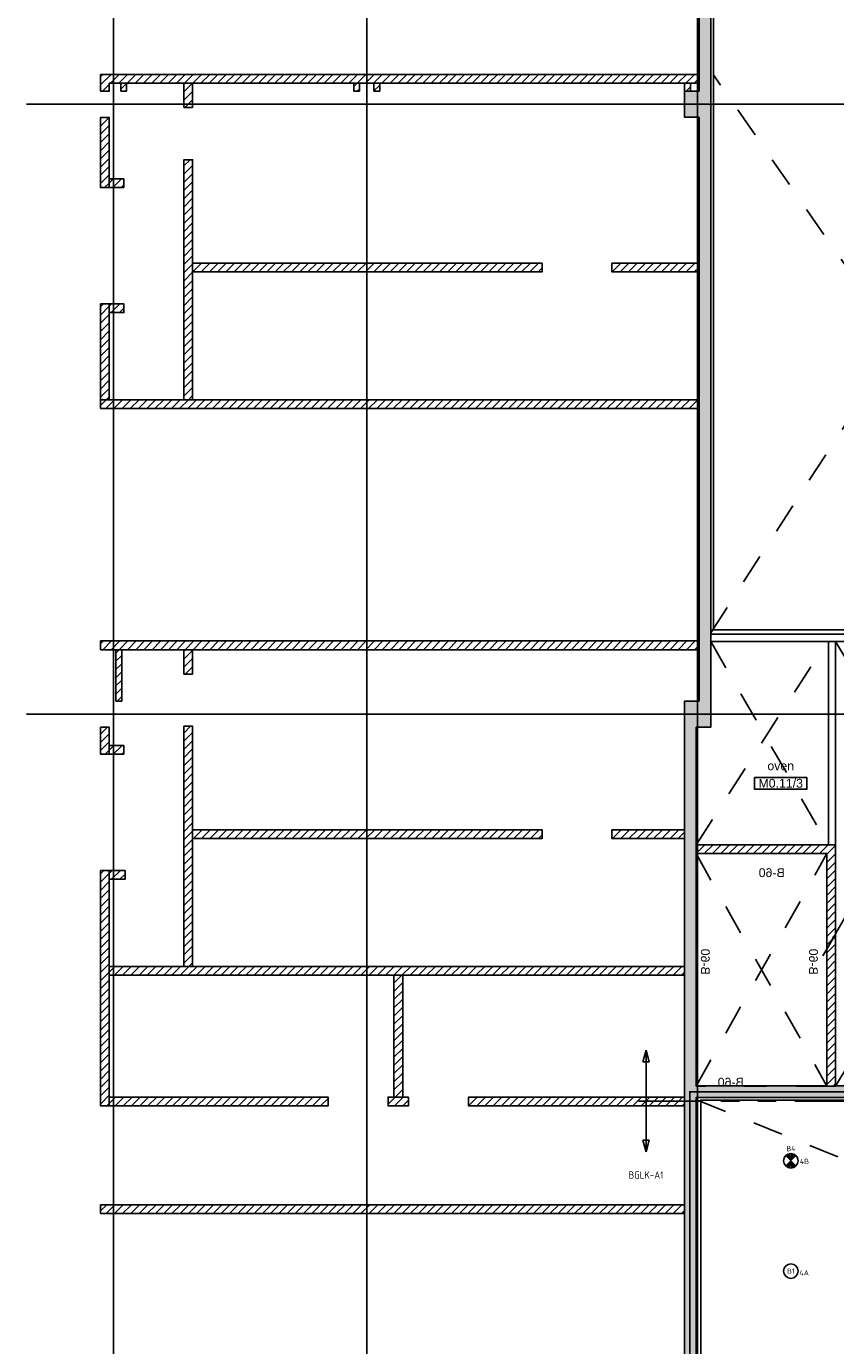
# Model space of a CAD drawing. Header units: millimetres. Extents: x -38031 to 110605, y -22066 to 88711.
# Tile 51 of 150: x -1500 to 12425, y 25034 to 47735. Entities that reach past the tile are written whole.
import ezdxf
from ezdxf.enums import TextEntityAlignment as Align

# ---------------------------------------------------------------- set-up
doc = ezdxf.new("R2010")
doc.units = ezdxf.units.MM
doc.header["$LTSCALE"] = 50
doc.set_wipeout_variables(frame=1)
for name, pattern in [('HIDDEN', [9.525, 6.35, -3.175]), ('PHANTOM', [63.5, 31.75, -6.35, 6.35, -6.35, 6.35, -6.35]), ('STYLE_01', [0.41664, 0.20828, -0.20836]), ('STYLE_06', [1.04164, 0.625, -0.20828, 0.06943, -0.13893])]:
    doc.linetypes.add(name, pattern=pattern)
for name, color, linetype in [('AB$1A---_ATTRIB035', 8, 'Continuous'), ('AL$1A---_ALGEMEEN', 8, 'Continuous'), ('AM$1A---_ARCERING', 8, 'Continuous'), ('AT$1A---_TEKST100', 8, 'Continuous'), ('Bouwkundig', 8, 'Continuous'), ('brandscheiding', 5, 'HIDDEN'), ('EL6212--_S', 4, 'Continuous'), ('EL6311--', 3, 'Continuous'), ('EL6311--nv', 3, 'Continuous'), ('EM6131--', 1, 'Continuous'), ('Kastenscheiding', 4, 'PHANTOM'), ('stramien', 1, 'Continuous')]:
    doc.layers.add(name, color=color, linetype=linetype)
doc.styles.add('Arial', font='ARIAL.TTF')
doc.styles.add('BURO-018', font='iso.shx', dxfattribs={"height": 90})
doc.styles.add('BURO-025', font='ISO.shx', dxfattribs={"height": 125})
doc.styles.add('buro-035', font='ISO.shx', dxfattribs={"height": 175})
doc.styles.get("Standard").update_dxf_attribs({"font": 'iso.shx'})
pattern_1 = [(45, (0, 0), (70.71068, -70.71068), [])]

# ---------------------------------------------------------------- blocks, each defined once
blk = doc.blocks.new('E00160')
at = {"color": 0, "linetype": 'Continuous'}
for p, q in [((-17.5, 0), (-13.5, 1.07)), ((-17.5, 0), (17.5, 0)), ((-17.5, 0), (-13.5, -1.07)), ((-13.5, -1.07), (-13.5, 1.07)), ((17.5, 0), (13.5, 1.07)), ((13.5, -1.07), (13.5, 1.07)), ((17.5, 0), (13.5, -1.07))]:
    blk.add_line(p, q, dxfattribs=at)
at = {"color": 0, "linetype": 'Continuous', "style": 'buro-035'}
for tag, p in [('E_TEXT2', (-22.5, 0)), ('E_TEXT1', (22.5, 0))]:
    blk.add_attdef(tag, text='', height=3.5, dxfattribs=at).set_placement(p, align=Align.MIDDLE)
blk = doc.blocks.new('E00107')
at = {"color": 0, "linetype": 'Continuous'}
blk.add_line((-5, -8.66), (5, 8.66), dxfattribs=at)
for points in [[(5, 8.66, 0, 1, 0), (3.5, 6.06, 1, 1, 0)], [(0, 0, 0, 1, 0), (-1.5, -2.6, 1, 1, 0)]]:
    blk.add_lwpolyline(points, format="xyseb", dxfattribs=at)
blk = doc.blocks.new('1115B3A')
at = {"color": 0, "linetype": 'Continuous'}
blk.add_circle((0, 0), 2.5, dxfattribs=at)
at = {"color": 0, "linetype": 'Continuous', "style": 'BURO-018'}
for tag, p in [('E_GKAST', (0, 8)), ('E_GROEP', (0, 5)), ('E_SGROEP', (4.5, 5)), ('E_ARMCODE', (0, 0)), ('E_SLET', (4.5, -1))]:
    blk.add_attdef(tag, text='', height=1.8, dxfattribs=at).set_placement(p, align=Align.MIDDLE)
blk = doc.blocks.new('E00018')
at = {"color": 0, "linetype": 'Continuous'}
for p, q in [((-1.77, -1.77), (1.77, 1.77)), ((1.77, -1.77), (-1.77, 1.77))]:
    blk.add_line(p, q, dxfattribs=at)
at = {"color": 0, "linetype": 'Continuous', "const_width": 2.5}
for points in [[(-0.88, 0.88, -0.198912), (0, 1.25, -0.198912), (0.88, 0.88, -1)], [(-0.88, -0.88, 0.198912), (0, -1.25, 0.198912), (0.88, -0.88, 1)]]:
    blk.add_lwpolyline(points, format="xyb", dxfattribs=at)
blk = doc.blocks.new('1115B3A-NO1')
at = {"color": 0, "linetype": 'Continuous'}
blk.add_circle((0, 0), 2.5, dxfattribs=at)
at = {"color": 0, "zscale": 100}
blk.add_blockref('E00018', (0, 0), dxfattribs=at)
at = {"color": 0, "linetype": 'Continuous', "style": 'BURO-018'}
for tag, p in [('E_GKAST', (0, 8)), ('E_GROEP', (0, 5)), ('E_SGROEP', (4.5, 5)), ('E_ARMCODE', (0, 0)), ('E_SLET', (4.5, -1))]:
    blk.add_attdef(tag, text='', height=1.8, dxfattribs=at).set_placement(p, align=Align.MIDDLE)
blk = doc.blocks.new('tekst 12 pts')
at = {"layer": 'AL$1A---_ALGEMEEN', "color": 0, "style": 'Arial'}
blk.add_attdef('naam_ruimte', text='', height=152, dxfattribs=at).set_placement((0, -41), align=Align.TOP_CENTER)
at = {"layer": 'AL$1A---_ALGEMEEN', "color": 0, "flags": 1}
for tag, p in [('oppervlakte', (-265, -1003)), ('stramiennummer', (-265, -1276))]:
    blk.add_attdef(tag, p, '', height=152, dxfattribs=at)
blk = doc.blocks.new('ruimtenummer')
at = {"layer": 'AL$1A---_ALGEMEEN', "color": 0, "flags": 1}
for tag, p in [('peil', (-450, -397)), ('onderdeel', (-450, -670))]:
    blk.add_attdef(tag, p, '', height=152, dxfattribs=at)
at = {"color": 0}
blk.add_wipeout([(-450, 100), (450, 100), (450, -100), (-450, -100)], dxfattribs=at).dxf.layer = 'AL$1A---_ALGEMEEN'
at = {"layer": 'AL$1A---_ALGEMEEN', "color": 0}
blk.add_lwpolyline([(-450, 100), (450, 100), (450, -100), (-450, -100)], close=True, dxfattribs=at)
at = {"layer": 'AL$1A---_ALGEMEEN', "color": 0, "style": 'Arial'}
blk.add_attdef('ruimtenummer', text='', height=152, dxfattribs=at).set_placement((0, 78), align=Align.TOP_CENTER)
blk = doc.blocks.new('txt-brandw.60')
at = {"color": 0}
blk.add_wipeout([(-223, -119), (223, -119), (223, 125), (-223, 125)], dxfattribs=at).dxf.layer = 'AL$1A---_ALGEMEEN'
at = {"layer": 'AT$1A---_TEKST100', "insert": (0, -112), "char_height": 151.52, "attachment_point": 8, "line_spacing_factor": 0.967741, "style": 'Arial'}
blk.add_mtext('{\\C256;\\lB-60}', dxfattribs=at)
blk = doc.blocks.new('Group-92')
at = {"color": 0}
for points in [[(-56436, 18184), (-56436, 18044), (-56586, 18044), (-56586, 18334), (-46286, 18334), (-46286, 18184)], [(-56436, 16534), (-56186, 16534), (-56186, 16384), (-56436, 16384)], [(-55002, 15084), (-55002, 14934), (-48986, 14934), (-48986, 15084), (-49806, 15084)], [(-47786, 15084), (-47786, 14934), (-46286, 14934), (-46286, 15084)], [(-56436, 14384), (-56184, 14384), (-56184, 14234), (-56436, 14234)], [(-56586, 12734), (-56586, 12584), (-46286, 12584), (-46286, 12734)], [(-56586, 8584), (-56586, 8434), (-46286, 8434), (-46286, 8584)], [(-56436, 6784), (-56186, 6784), (-56186, 6634), (-56436, 6634)], [(-55002, 5334), (-55002, 5184), (-48986, 5184), (-48986, 5334), (-49806, 5334)], [(-47786, 5334), (-47786, 5184), (-46536, 5184), (-46536, 5334)], [(-43936, 5075), (-43936, 925), (-44086, 925), (-44086, 4925), (-46336, 4925), (-46336, 5075)], [(-56436, 4634), (-56164, 4634), (-56164, 4484), (-56436, 4484)], [(-56436, 2984), (-56436, 2834), (-46536, 2834), (-46536, 2984)], [(-56436, 734), (-56436, 584), (-52670, 584), (-52670, 734)], [(-51286, 734), (-51636, 734), (-51636, 584), (-51286, 584)], [(-46536, 734), (-50252, 734), (-50252, 584), (-46536, 584)], [(-56586, -1116), (-56586, -1266), (-46536, -1266), (-46536, -1116)]]:
    blk.add_wipeout(points, dxfattribs=at).dxf.layer = 'AL$1A---_ALGEMEEN'
at = {"layer": 'AM$1A---_ARCERING', "linetype": 'Continuous', "lineweight": 5}
h = blk.add_hatch(dxfattribs=at)
h.set_pattern_fill('KALKZANDSTEEN', color=256, style=0, pattern_type=2)
h.set_pattern_definition(pattern_1)
h.paths.add_polyline_path([(-56436, 18184), (-56436, 18044), (-56586, 18044), (-56586, 18334), (-46286, 18334), (-46286, 18184)])
h = blk.add_hatch(dxfattribs=at)
h.set_pattern_fill('KALKZANDSTEEN', color=256, style=0, pattern_type=2)
h.set_pattern_definition(pattern_1)
h.paths.add_polyline_path([(-56436, 16534), (-56186, 16534), (-56186, 16384), (-56436, 16384)])
h = blk.add_hatch(dxfattribs=at)
h.set_pattern_fill('KALKZANDSTEEN', color=256, style=0, pattern_type=2)
h.set_pattern_definition(pattern_1)
h.paths.add_polyline_path([(-55002, 15084), (-55002, 14934), (-48986, 14934), (-48986, 15084), (-49806, 15084)])
h = blk.add_hatch(dxfattribs=at)
h.set_pattern_fill('KALKZANDSTEEN', color=256, style=0, pattern_type=2)
h.set_pattern_definition(pattern_1)
h.paths.add_polyline_path([(-47786, 15084), (-47786, 14934), (-46286, 14934), (-46286, 15084)])
h = blk.add_hatch(dxfattribs=at)
h.set_pattern_fill('KALKZANDSTEEN', color=256, style=0, pattern_type=2)
h.set_pattern_definition(pattern_1)
h.paths.add_polyline_path([(-56436, 14384), (-56184, 14384), (-56184, 14234), (-56436, 14234)])
h = blk.add_hatch(dxfattribs=at)
h.set_pattern_fill('KALKZANDSTEEN', color=256, style=0, pattern_type=2)
h.set_pattern_definition(pattern_1)
h.paths.add_polyline_path([(-56586, 12734), (-56586, 12584), (-46286, 12584), (-46286, 12734)])
h = blk.add_hatch(dxfattribs=at)
h.set_pattern_fill('KALKZANDSTEEN', color=256, style=0, pattern_type=2)
h.set_pattern_definition(pattern_1)
h.paths.add_polyline_path([(-56586, 8584), (-56586, 8434), (-46286, 8434), (-46286, 8584)])
h = blk.add_hatch(dxfattribs=at)
h.set_pattern_fill('KALKZANDSTEEN', color=256, style=0, pattern_type=2)
h.set_pattern_definition(pattern_1)
h.paths.add_polyline_path([(-56436, 6784), (-56186, 6784), (-56186, 6634), (-56436, 6634)])
h = blk.add_hatch(dxfattribs=at)
h.set_pattern_fill('KALKZANDSTEEN', color=256, style=0, pattern_type=2)
h.set_pattern_definition(pattern_1)
h.paths.add_polyline_path([(-55002, 5334), (-55002, 5184), (-48986, 5184), (-48986, 5334), (-49806, 5334)])
h = blk.add_hatch(dxfattribs=at)
h.set_pattern_fill('KALKZANDSTEEN', color=256, style=0, pattern_type=2)
h.set_pattern_definition(pattern_1)
h.paths.add_polyline_path([(-47786, 5334), (-47786, 5184), (-46536, 5184), (-46536, 5334)])
h = blk.add_hatch(dxfattribs=at)
h.set_pattern_fill('KALKZANDSTEEN', color=256, style=0, pattern_type=2)
h.set_pattern_definition(pattern_1)
h.paths.add_polyline_path([(-43936, 5075), (-43936, 925), (-44086, 925), (-44086, 4925), (-46336, 4925), (-46336, 5075)])
h = blk.add_hatch(dxfattribs=at)
h.set_pattern_fill('KALKZANDSTEEN', color=256, style=0, pattern_type=2)
h.set_pattern_definition(pattern_1)
h.paths.add_polyline_path([(-56436, 4634), (-56164, 4634), (-56164, 4484), (-56436, 4484)])
h = blk.add_hatch(dxfattribs=at)
h.set_pattern_fill('KALKZANDSTEEN', color=256, style=0, pattern_type=2)
h.set_pattern_definition(pattern_1)
h.paths.add_polyline_path([(-56436, 2984), (-56436, 2834), (-46536, 2834), (-46536, 2984)])
h = blk.add_hatch(dxfattribs=at)
h.set_pattern_fill('KALKZANDSTEEN', color=256, style=0, pattern_type=2)
h.set_pattern_definition(pattern_1)
h.paths.add_polyline_path([(-56436, 734), (-56436, 584), (-52670, 584), (-52670, 734)])
h = blk.add_hatch(dxfattribs=at)
h.set_pattern_fill('KALKZANDSTEEN', color=256, style=0, pattern_type=2)
h.set_pattern_definition(pattern_1)
h.paths.add_polyline_path([(-51286, 734), (-51636, 734), (-51636, 584), (-51286, 584)])
h = blk.add_hatch(dxfattribs=at)
h.set_pattern_fill('KALKZANDSTEEN', color=256, style=0, pattern_type=2)
h.set_pattern_definition(pattern_1)
h.paths.add_polyline_path([(-46536, 734), (-50252, 734), (-50252, 584), (-46536, 584)])
h = blk.add_hatch(dxfattribs=at)
h.set_pattern_fill('KALKZANDSTEEN', color=256, style=0, pattern_type=2)
h.set_pattern_definition(pattern_1)
h.paths.add_polyline_path([(-56586, -1116), (-56586, -1266), (-46536, -1266), (-46536, -1116)])
at = {"layer": 'AL$1A---_ALGEMEEN', "color": 0}
for points in [[(-56436, 18184), (-56436, 18044), (-56586, 18044), (-56586, 18334), (-46286, 18334), (-46286, 18184)], [(-56436, 16534), (-56186, 16534), (-56186, 16384), (-56436, 16384)], [(-55002, 15084), (-55002, 14934), (-48986, 14934), (-48986, 15084), (-49806, 15084)], [(-47786, 15084), (-47786, 14934), (-46286, 14934), (-46286, 15084)], [(-56436, 14384), (-56184, 14384), (-56184, 14234), (-56436, 14234)], [(-56586, 12734), (-56586, 12584), (-46286, 12584), (-46286, 12734)], [(-56586, 8584), (-56586, 8434), (-46286, 8434), (-46286, 8584)], [(-56436, 6784), (-56186, 6784), (-56186, 6634), (-56436, 6634)], [(-55002, 5334), (-55002, 5184), (-48986, 5184), (-48986, 5334), (-49806, 5334)], [(-47786, 5334), (-47786, 5184), (-46536, 5184), (-46536, 5334)], [(-43936, 5075), (-43936, 925), (-44086, 925), (-44086, 4925), (-46336, 4925), (-46336, 5075)], [(-56436, 4634), (-56164, 4634), (-56164, 4484), (-56436, 4484)], [(-56436, 2984), (-56436, 2834), (-46536, 2834), (-46536, 2984)], [(-56436, 734), (-56436, 584), (-52670, 584), (-52670, 734)], [(-51286, 734), (-51636, 734), (-51636, 584), (-51286, 584)], [(-46536, 734), (-50252, 734), (-50252, 584), (-46536, 584)], [(-56586, -1116), (-56586, -1266), (-46536, -1266), (-46536, -1116)]]:
    blk.add_lwpolyline(points, close=True, dxfattribs=at)
at = {"color": 0}
for points in [[(-56136, 18184), (-56236, 18184), (-56236, 18045), (-56136, 18045)], [(-55002, 18184), (-55152, 18184), (-55152, 17764), (-55002, 17764)], [(-52129, 18184), (-52229, 18184), (-52229, 18045), (-52129, 18045)], [(-51780, 18184), (-51880, 18184), (-51880, 18045), (-51780, 18045)], [(-46436, 18184), (-46536, 18184), (-46536, 18045), (-46436, 18045)], [(-56436, 16384), (-56436, 17594), (-56586, 17594), (-56586, 16384)], [(-55002, 12734), (-55002, 16864), (-55152, 16864), (-55152, 12734)], [(-56436, 12734), (-56436, 14384), (-56586, 14384), (-56586, 12734)], [(-56321, 8434), (-56321, 8093), (-56321, 7632), (-56321, 7550), (-56221, 7550), (-56221, 8434)], [(-55002, 8434), (-55152, 8434), (-55152, 8014), (-55002, 8014)], [(-56436, 6634), (-56436, 7100), (-56586, 7100), (-56586, 6634)], [(-55002, 2985), (-55002, 7115), (-55152, 7115), (-55152, 2985)], [(-56436, 584), (-56436, 4634), (-56586, 4634), (-56586, 584)], [(-51536, 734), (-51536, 2834), (-51386, 2834), (-51386, 734)]]:
    blk.add_wipeout(points, dxfattribs=at).dxf.layer = 'AL$1A---_ALGEMEEN'
at = {"layer": 'AM$1A---_ARCERING', "linetype": 'Continuous', "lineweight": 5}
h = blk.add_hatch(dxfattribs=at)
h.set_pattern_fill('KALKZANDSTEEN', color=256, style=0, pattern_type=2)
h.set_pattern_definition(pattern_1)
h.paths.add_polyline_path([(-56136, 18184), (-56236, 18184), (-56236, 18045), (-56136, 18045)])
h = blk.add_hatch(dxfattribs=at)
h.set_pattern_fill('KALKZANDSTEEN', color=256, style=0, pattern_type=2)
h.set_pattern_definition(pattern_1)
h.paths.add_polyline_path([(-55002, 18184), (-55152, 18184), (-55152, 17764), (-55002, 17764)])
h = blk.add_hatch(dxfattribs=at)
h.set_pattern_fill('KALKZANDSTEEN', color=256, style=0, pattern_type=2)
h.set_pattern_definition(pattern_1)
h.paths.add_polyline_path([(-52129, 18184), (-52229, 18184), (-52229, 18045), (-52129, 18045)])
h = blk.add_hatch(dxfattribs=at)
h.set_pattern_fill('KALKZANDSTEEN', color=256, style=0, pattern_type=2)
h.set_pattern_definition(pattern_1)
h.paths.add_polyline_path([(-51780, 18184), (-51880, 18184), (-51880, 18045), (-51780, 18045)])
h = blk.add_hatch(dxfattribs=at)
h.set_pattern_fill('KALKZANDSTEEN', color=256, style=0, pattern_type=2)
h.set_pattern_definition(pattern_1)
h.paths.add_polyline_path([(-46436, 18184), (-46536, 18184), (-46536, 18045), (-46436, 18045)])
h = blk.add_hatch(dxfattribs=at)
h.set_pattern_fill('KALKZANDSTEEN', color=256, style=0, pattern_type=2)
h.set_pattern_definition(pattern_1)
h.paths.add_polyline_path([(-56436, 16384), (-56436, 17594), (-56586, 17594), (-56586, 16384)])
h = blk.add_hatch(dxfattribs=at)
h.set_pattern_fill('KALKZANDSTEEN', color=256, style=0, pattern_type=2)
h.set_pattern_definition(pattern_1)
h.paths.add_polyline_path([(-55002, 12734), (-55002, 16864), (-55152, 16864), (-55152, 12734)])
h = blk.add_hatch(dxfattribs=at)
h.set_pattern_fill('KALKZANDSTEEN', color=256, style=0, pattern_type=2)
h.set_pattern_definition(pattern_1)
h.paths.add_polyline_path([(-56436, 12734), (-56436, 14384), (-56586, 14384), (-56586, 12734)])
h = blk.add_hatch(dxfattribs=at)
h.set_pattern_fill('KALKZANDSTEEN', color=256, style=0, pattern_type=2)
h.set_pattern_definition(pattern_1)
h.paths.add_polyline_path([(-56321, 8434), (-56321, 8093), (-56321, 7632), (-56321, 7550), (-56221, 7550), (-56221, 8434)])
h = blk.add_hatch(dxfattribs=at)
h.set_pattern_fill('KALKZANDSTEEN', color=256, style=0, pattern_type=2)
h.set_pattern_definition(pattern_1)
h.paths.add_polyline_path([(-55002, 8434), (-55152, 8434), (-55152, 8014), (-55002, 8014)])
h = blk.add_hatch(dxfattribs=at)
h.set_pattern_fill('KALKZANDSTEEN', color=256, style=0, pattern_type=2)
h.set_pattern_definition(pattern_1)
h.paths.add_polyline_path([(-56436, 6634), (-56436, 7100), (-56586, 7100), (-56586, 6634)])
h = blk.add_hatch(dxfattribs=at)
h.set_pattern_fill('KALKZANDSTEEN', color=256, style=0, pattern_type=2)
h.set_pattern_definition(pattern_1)
h.paths.add_polyline_path([(-55002, 2985), (-55002, 7115), (-55152, 7115), (-55152, 2985)])
h = blk.add_hatch(dxfattribs=at)
h.set_pattern_fill('KALKZANDSTEEN', color=256, style=0, pattern_type=2)
h.set_pattern_definition(pattern_1)
h.paths.add_polyline_path([(-56436, 584), (-56436, 4634), (-56586, 4634), (-56586, 584)])
h = blk.add_hatch(dxfattribs=at)
h.set_pattern_fill('KALKZANDSTEEN', color=256, style=0, pattern_type=2)
h.set_pattern_definition(pattern_1)
h.paths.add_polyline_path([(-51536, 734), (-51536, 2834), (-51386, 2834), (-51386, 734)])
at = {"layer": 'AL$1A---_ALGEMEEN', "color": 0}
for points in [[(-56136, 18184), (-56236, 18184), (-56236, 18045), (-56136, 18045)], [(-55002, 18184), (-55152, 18184), (-55152, 17764), (-55002, 17764)], [(-52129, 18184), (-52229, 18184), (-52229, 18045), (-52129, 18045)], [(-51780, 18184), (-51880, 18184), (-51880, 18045), (-51780, 18045)], [(-46436, 18184), (-46536, 18184), (-46536, 18045), (-46436, 18045)], [(-56436, 16384), (-56436, 17594), (-56586, 17594), (-56586, 16384)], [(-55002, 12734), (-55002, 16864), (-55152, 16864), (-55152, 12734)], [(-56436, 12734), (-56436, 14384), (-56586, 14384), (-56586, 12734)], [(-56321, 8434), (-56321, 8093), (-56321, 7632), (-56321, 7550), (-56221, 7550), (-56221, 8434)], [(-55002, 8434), (-55152, 8434), (-55152, 8014), (-55002, 8014)], [(-56436, 6634), (-56436, 7100), (-56586, 7100), (-56586, 6634)], [(-55002, 2985), (-55002, 7115), (-55152, 7115), (-55152, 2985)], [(-56436, 584), (-56436, 4634), (-56586, 4634), (-56586, 584)], [(-51536, 734), (-51536, 2834), (-51386, 2834), (-51386, 734)]]:
    blk.add_lwpolyline(points, close=True, dxfattribs=at)
blk = doc.blocks.new('200254 W 210e 19-03-2008')
at = {"layer": 'AL$1A---_ALGEMEEN', "linetype": 'STYLE_01'}
for p, q in [((19240.25, 3761.94), (19363.45, 3952.35)), ((19373.95, 3761.94), (19241.25, 3953.95)), ((19235.75, 3601.15), (19421.28, 3525.94))]:
    blk.add_line(p, q, dxfattribs=at)
at = {"layer": 'AL$1A---_ALGEMEEN'}
for points in [[(19607.47, 3952.35), (19607.47, 4171.94), (19241.25, 4171.94), (19241.25, 3762.94), (19363.45, 3762.94), (19363.45, 3952.35)], [(19421.77, 3524.55), (19594.93, 3524.55), (19594.93, 3483.39), (19294.28, 3483.39), (19294.65, 3443.75), (19241.05, 3443.75), (19241.05, 3482.75), (19236.85, 3482.75), (19236.85, 3601.15), (19421.77, 3601.15)]]:
    blk.add_lwpolyline(points, close=True, dxfattribs=at)
ref = blk.add_blockref('tekst 12 pts', (19264.36, 3713.75), dxfattribs=dict(at, xscale=-0.02, yscale=0.02, zscale=0.02, rotation=180))
ref.add_attrib('naam_ruimte', 'oven', dxfattribs={"layer": 'AB$1A---_ATTRIB035', "height": 3.03, "style": 'Arial'}).set_placement((19264.36, 3717.67), align=Align.TOP_CENTER)
at = {"linetype": 'STYLE_01'}
blk.add_wipeout([(19235.25, 3685.94), (19280.25, 3685.94), (19280.25, 3605.94), (19235.25, 3605.94)], dxfattribs=at).dxf.layer = 'AL$1A---_ALGEMEEN'
at = {"layer": 'AL$1A---_ALGEMEEN', "linetype": 'STYLE_01'}
for p, q in [((19235.25, 3685.94), (19280.25, 3605.94)), ((19235.25, 3605.94), (19280.25, 3685.94))]:
    blk.add_line(p, q, dxfattribs=at)
blk.add_lwpolyline([(19235.25, 3685.94), (19280.25, 3685.94), (19280.25, 3605.94), (19235.25, 3605.94)], close=True, dxfattribs=at)
blk.add_wipeout([(19283.25, 3688.94), (19283.25, 3605.94), (19280.25, 3605.94), (19280.25, 3685.94), (19235.25, 3685.94), (19235.25, 3688.94)]).dxf.layer = 'AL$1A---_ALGEMEEN'
at = {"layer": 'AM$1A---_ARCERING', "linetype": 'Continuous', "lineweight": 5}
h = blk.add_hatch(dxfattribs=at)
h.set_pattern_fill('KALKZANDSTEEN', color=256, style=0, pattern_type=2)
h.set_pattern_definition([(45, (0, 0), (1.41421356, -1.41421356), [])])
h.paths.add_polyline_path([(19283.25, 3688.94), (19283.25, 3605.94), (19280.25, 3605.94), (19280.25, 3685.94), (19235.25, 3685.94), (19235.25, 3688.94)])
at = {"layer": 'AL$1A---_ALGEMEEN', "linetype": 'STYLE_01'}
for p, q in [((19235.25, 3688.94), (19280.25, 3758.94)), ((19240.25, 3758.94), (19280.25, 3689.66)), ((19283.25, 3758.94), (19373.65, 3606.35)), ((19283.25, 3605.94), (19373.95, 3758.94))]:
    blk.add_line(p, q, dxfattribs=at)
at = {"layer": 'AL$1A---_ALGEMEEN'}
blk.add_lwpolyline([(19283.25, 3688.94), (19283.25, 3605.94), (19280.25, 3605.94), (19280.25, 3685.94), (19235.25, 3685.94), (19235.25, 3688.94)], close=True, dxfattribs=at)
ref = blk.add_blockref('ruimtenummer', (19264.36, 3710.1), dxfattribs=dict(at, xscale=0.02, yscale=0.02, zscale=0.02))
ref.add_attrib('ruimtenummer', 'M0.11/3', dxfattribs={"layer": 'AB$1A---_ATTRIB035', "height": 3.03, "style": 'Arial'}).set_placement((19264.36, 3711.66), align=Align.TOP_CENTER)
at = {"layer": 'AL$1A---_ALGEMEEN', "xscale": -0.02, "yscale": 0.02, "zscale": 0.02}
for p in [(19261.25, 3680.07), (19247.15, 3607.97)]:
    blk.add_blockref('txt-brandw.60', p, dxfattribs=at)
at = {"layer": 'AL$1A---_ALGEMEEN', "xscale": -0.02, "yscale": 0.02, "zscale": 0.02, "rotation": 270}
for p in [(19239.09, 3648.75), (19276.29, 3648.75)]:
    blk.add_blockref('txt-brandw.60', p, dxfattribs=at)
blk.add_wipeout([(19283.25, 3688.94), (19283.25, 3758.94), (19280.75, 3758.94), (19280.75, 3688.94)]).dxf.layer = 'AL$1A---_ALGEMEEN'
at = {"layer": 'AL$1A---_ALGEMEEN'}
blk.add_lwpolyline([(19283.25, 3688.94), (19283.25, 3758.94), (19280.75, 3758.94), (19280.75, 3688.94)], close=True, dxfattribs=at)
blk.add_wipeout([(19240.25, 3761.44), (19240.25, 3758.94), (19373.95, 3758.94), (19373.95, 3761.44)]).dxf.layer = 'AL$1A---_ALGEMEEN'
at = {"layer": 'AM$1A---_ARCERING', "linetype": 'Continuous', "lineweight": 0}
blk.add_hatch(color=256, dxfattribs=at).paths.add_polyline_path([(19236.25, 3472.95), (19231.25, 3472.95), (19231.25, 3599.13), (19231.25, 3738.45), (19236.25, 3738.45), (19236.25, 3939.35), (19231.25, 3939.35), (19231.25, 3948.35), (19236.25, 3948.35), (19236.25, 4155.35), (19231.25, 4155.35), (19231.25, 4164.35), (19236.25, 4164.35), (19236.25, 4188.55), (19240.25, 4188.55), (19240.25, 3729.45), (19235.25, 3729.45), (19235.25, 3605.97), (19376.45, 3605.97), (19376.45, 3601.97), (19235.25, 3601.97), (19235.25, 3481.95), (19240.25, 3481.95), (19240.25, 3039.03), (19236.25, 3038.59)])
at = {"layer": 'AL$1A---_ALGEMEEN'}
blk.add_lwpolyline([(19231.25, 3472.95), (19231.25, 3599.13), (19231.25, 3738.45), (19236.25, 3738.45), (19236.25, 3939.35), (19231.25, 3939.35), (19231.25, 3948.35), (19236.25, 3948.35), (19236.25, 4155.35), (19231.25, 4155.35), (19231.25, 4164.35), (19236.25, 4164.35), (19236.25, 4188.55), (19240.25, 4188.55), (19240.25, 3729.45), (19235.25, 3729.45), (19235.25, 3605.97), (19376.45, 3605.97), (19376.45, 3601.97), (19235.25, 3601.97), (19235.25, 3481.95)], dxfattribs=at)
blk.add_lwpolyline([(19240.25, 3761.44), (19240.25, 3758.94), (19373.95, 3758.94), (19373.95, 3761.44)], close=True, dxfattribs=at)
at = {"layer": 'AL$1A---_ALGEMEEN', "xscale": 0.02, "yscale": 0.02, "zscale": 0.02}
blk.add_blockref('Group-92', (20161.97, 3587.45), dxfattribs=at)
at = {"layer": 'stramien', "linetype": 'STYLE_06', "ltscale": 50}
for p, q in [((19034.75, 2703.35), (19034.75, 4240.03)), ((19121.89, 2703.35), (19121.89, 4240.03)), ((19235.75, 2703.35), (19235.75, 4240.03)), ((19004.75, 3943.85), (21069.77, 3943.85)), ((19004.75, 3733.95), (21069.77, 3733.95))]:
    blk.add_line(p, q, dxfattribs=at)

msp = doc.modelspace()

# ---------------------------------------------------------------- block references
at = {"layer": 'Bouwkundig', "xscale": 50, "yscale": 50, "zscale": 50}
msp.add_blockref('200254 W 210e 19-03-2008', (-951737, -150797), dxfattribs=at)

# ---------------------------------------------------------------- next in the draw order: linework, layer by layer
at = {"layer": 'brandscheiding', "const_width": 30}
msp.add_lwpolyline([(16857, 29401), (9919, 29401), (9919, 23072), (10144, 23072), (10144, 1050), (22472, 2466), (22576, 2047), (26416, 2497), (26392, 2816), (58147, 6595)], dxfattribs=at)
at = {"layer": 'Kastenscheiding'}
msp.add_line((19660, 29243), (9032, 29243), dxfattribs=at)

# ---------------------------------------------------------------- next in the draw order: block references
at = {"layer": 'EL6212--_S'}
ref = msp.add_blockref('E00160', (9163, 29243), dxfattribs=dict(at, xscale=50, yscale=50, zscale=50, rotation=90))
ref.add_attrib('E_TEXT2', 'BGLK-A1', dxfattribs={"layer": '0', "color": 2, "linetype": 'Continuous', "height": 125, "style": 'BURO-025'}).set_placement((9163, 27970), align=Align.MIDDLE)
at = {"layer": 'EL6311--'}
ref = msp.add_blockref('1115B3A', (11655, 26316), dxfattribs=dict(at, xscale=50, yscale=50, zscale=50))
ref.add_attrib('E_ARMCODE', 'B1', dxfattribs={"layer": '0', "color": 1, "linetype": 'Continuous', "height": 90, "style": 'BURO-018'}).set_placement((11655, 26316), align=Align.MIDDLE)
ref.add_attrib('E_GROEP', '4A', dxfattribs={"layer": '0', "color": 1, "linetype": 'Continuous', "height": 90, "style": 'BURO-018'}).set_placement((11884, 26285), align=Align.MIDDLE)
at = {"layer": 'EL6311--nv', "color": 0}
ref = msp.add_blockref('1115B3A-NO1', (11655, 28215), dxfattribs=dict(at, xscale=50, yscale=50, zscale=50))
ref.add_attrib('E_ARMCODE', 'B4', dxfattribs={"layer": '0', "color": 1, "linetype": 'Continuous', "height": 90, "style": 'BURO-018'}).set_placement((11656, 28425), align=Align.MIDDLE)
ref.add_attrib('E_GROEP', '4B', dxfattribs={"layer": '0', "color": 1, "linetype": 'Continuous', "height": 90, "style": 'BURO-018'}).set_placement((11889, 28204), align=Align.MIDDLE)
at = {"layer": 'EM6131--', "xscale": 50, "yscale": 50, "zscale": 50}
msp.add_blockref('E00107', (12456, 32172), dxfattribs=at)

doc.saveas('drawing.dxf')
